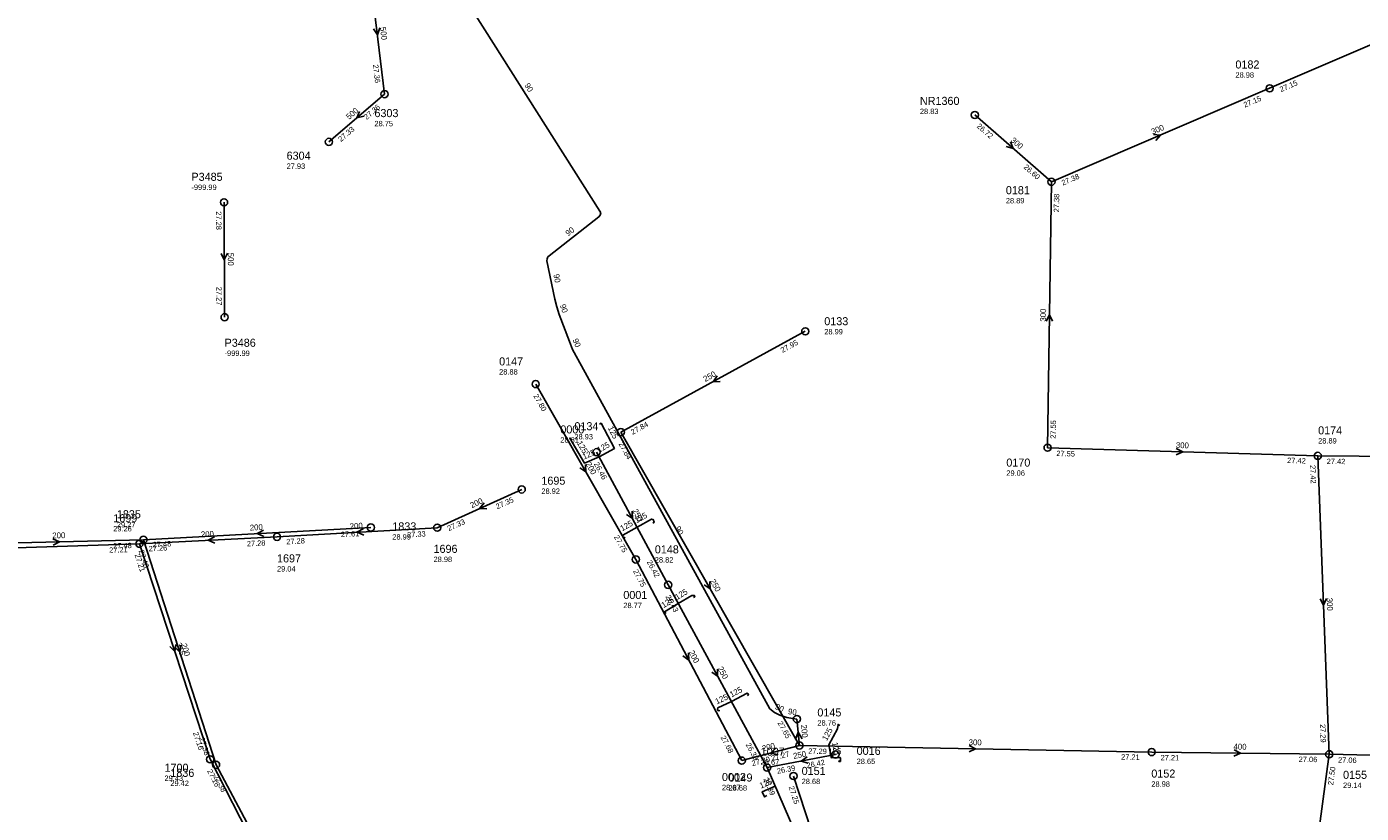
# Model space of a CAD drawing. Header units: metres. Extents: x 179992 to 198392, y 351761 to 369438.
# Tile 130 of 194: x 190128 to 190426, y 362742 to 362918. Entities that reach past the tile are written whole.
import ezdxf

# ---------------------------------------------------------------- set-up
doc = ezdxf.new("R2010")
doc.units = ezdxf.units.M

msp = doc.modelspace()

# ---------------------------------------------------------------- linework, layer by layer
at = {"layer": 'B-WE-RI-DRAINAGE-DRAIN_BETON_500', "linetype": 'Continuous'}
for points in [[(190207.696, 362902.813), (190204.497, 362929.314)], [(190195.276, 362892.141), (190207.696, 362902.813)]]:
    msp.add_lwpolyline(points, dxfattribs=at)
at = {"layer": 'B-WE-RI-DRAINAGE-DRAIN_PVC_500', "linetype": 'Continuous'}
msp.add_lwpolyline([(190171.88, 362878.649), (190172, 362853)], dxfattribs=at)
at = {"layer": 'B-WE-RI-DRAINAGE-RIOOLPUT_INSPECTIEPUT'}
for centre in [(190207.7, 362902.81), (190195.28, 362892.14), (190171.88, 362878.65), (190172, 362853)]:
    msp.add_circle(centre, 0.8, dxfattribs=at)
at = {"layer": 'B-WE-RI-DRAINAGE_STROMINGSRICHTING'}
for points in [[(190206.64, 362917.58), (190206.1, 362916.06), (190205.21, 362917.41)], [(190202.11, 362898.96), (190201.49, 362897.48), (190203.05, 362897.87)], [(190172.65, 362867.27), (190171.94, 362865.82), (190171.21, 362867.26)]]:
    msp.add_lwpolyline(points, dxfattribs=at)
at = {"layer": 'B-WE-RI-GWA-RIOOLLEIDING', "linetype": 'Continuous'}
for points in [[(190301.601, 362849.855), (190260.44, 362827.347)], [(190260.44, 362827.347), (190300.284, 362757.393)], [(190299.73, 362763.3), (190300.284, 362757.393)]]:
    msp.add_lwpolyline(points, dxfattribs=at)
at = {"layer": 'B-WE-RI-GWA-RIOOLLEIDING_BETON_200', "linetype": 'Continuous'}
for points in [[(190241.43, 362838.083), (190263.78, 362798.93)], [(190263.78, 362798.93), (190287.42, 362754.02)], [(190287.42, 362754.02), (190300.284, 362757.393)]]:
    msp.add_lwpolyline(points, dxfattribs=at)
at = {"layer": 'B-WE-RI-GWA-RIOOLLEIDING_BETON_300', "linetype": 'Continuous'}
for points in [[(190356.54, 362883.24), (190405.24, 362904.1)], [(190339.44, 362898.15), (190356.54, 362883.24)], [(190355.68, 362823.88), (190356.54, 362883.24)], [(190355.68, 362823.88), (190415.98, 362822.05)], [(190418.53, 362755.43), (190415.98, 362822.05)], [(190415.98, 362822.05), (190443.76, 362821.82)], [(190300.284, 362757.393), (190378.91, 362755.93)], [(190413.22, 362716.12), (190418.53, 362755.43)]]:
    msp.add_lwpolyline(points, dxfattribs=at)
at = {"layer": 'B-WE-RI-GWA-RIOOLLEIDING_BETON_400', "linetype": 'Continuous'}
for points in [[(190405.24, 362904.1), (190453.52, 362924.93)], [(190378.91, 362755.93), (190418.53, 362755.43)]]:
    msp.add_lwpolyline(points, dxfattribs=at)
at = {"layer": 'B-WE-RI-GWA-RIOOLLEIDING_BETON_500', "linetype": 'Continuous'}
for points in [[(190418.53, 362755.43), (190477.24, 362754.01)], [(190298.968, 362750.58), (190313.5, 362706.22)]]:
    msp.add_lwpolyline(points, dxfattribs=at)
at = {"layer": 'B-WE-RI-GWA-RIOOLPUT_INSPECTIEPUT'}
for centre in [(190405.24, 362904.1), (190339.44, 362898.15), (190356.54, 362883.24), (190301.6, 362849.85), (190241.43, 362838.08), (190260.44, 362827.35), (190355.68, 362823.88), (190415.98, 362822.05), (190263.78, 362798.93), (190299.73, 362763.3), (190300.28, 362757.39), (190378.91, 362755.93), (190287.42, 362754.02), (190418.53, 362755.43), (190298.97, 362750.58)]:
    msp.add_circle(centre, 0.8, dxfattribs=at)
at = {"layer": 'B-WE-RI-GWA_STROMINGSRICHTING'}
for points in [[(190379.28, 362893.76), (190380.89, 362893.67), (190379.85, 362892.44)], [(190347.38, 362892.18), (190347.99, 362890.7), (190346.43, 362891.1)], [(190355.37, 362852.13), (190356.11, 362853.56), (190356.81, 362852.11)], [(190281.94, 362839.92), (190281.02, 362838.6), (190282.63, 362838.66)], [(190384.41, 362823.73), (190385.83, 362822.96), (190384.37, 362822.29)], [(190252.52, 362820.11), (190252.6, 362818.51), (190251.27, 362819.4)], [(190280.27, 362793.98), (190280.36, 362792.37), (190279.02, 362793.26)], [(190417.92, 362790.21), (190417.26, 362788.74), (190416.48, 362790.15)], [(190275.57, 362778.08), (190275.6, 362776.47), (190274.29, 362777.41)], [(190300.93, 362758.87), (190300.01, 362760.35), (190299.38, 362758.72)], [(190295.06, 362756.77), (190293.85, 362755.71), (190295.43, 362755.38)], [(190338.17, 362757.41), (190339.6, 362756.66), (190338.14, 362755.97)], [(190397.29, 362756.42), (190398.72, 362755.68), (190397.27, 362754.98)]]:
    msp.add_lwpolyline(points, dxfattribs=at)
at = {"layer": 'B-WE-RI-HWA-KOLKAANSLUITLEIDING_PVC_125', "linetype": 'Continuous'}
for points in [[(190255.636, 362829.122), (190256.034, 362829.334), (190258.998, 362823.715), (190255.582, 362821.819)], [(190249.208, 362826.068), (190249.017, 362825.978), (190252.32, 362820.425), (190255.582, 362821.819)], [(190267.569, 362807.052), (190267.877, 362807.236), (190267.648, 362807.85), (190267.313, 362807.941), (190264.046, 362806.124)], [(190261.402, 362803.899), (190261.109, 362803.713), (190260.811, 362804.112), (190260.896, 362804.36), (190264.046, 362806.124)], [(190273.243, 362789.085), (190276.246, 362790.893), (190276.867, 362790.882), (190276.942, 362790.589), (190276.688, 362790.401)], [(190273.243, 362789.085), (190270.201, 362787.263), (190270.363, 362786.939), (190270.573, 362787.078)], [(190285.103, 362767.195), (190288.656, 362769.064), (190288.923, 362768.817), (190288.888, 362768.593), (190288.683, 362768.465)], [(190285.103, 362767.195), (190282.113, 362765.809), (190281.981, 362765.507), (190282.173, 362765.144), (190282.543, 362765.196)], [(190309.286, 362761.875), (190308.935, 362762.089), (190308.82, 362761.149), (190306.84, 362757.536), (190307.299, 362755.174)], [(190307.299, 362755.174), (190307.419, 362754.661), (190309.304, 362754.72), (190309.453, 362754.632), (190309.429, 362753.841), (190309.129, 362753.806), (190309.073, 362754.052)], [(190294.884, 362748.288), (190292.01, 362747.051), (190292.525, 362745.899), (190293.01, 362746.21)]]:
    msp.add_lwpolyline(points, dxfattribs=at)
at = {"layer": 'B-WE-RI-HWA-RIOOLLEIDING', "linetype": 'Continuous'}
for points in [[(190238.31, 362814.56), (190219.46, 362806.02)], [(190219.46, 362806.02), (190183.7, 362803.97)], [(190183.7, 362803.97), (190152.99, 362802.43)], [(190152.99, 362802.43), (190168.77, 362754.31)], [(190168.77, 362754.31), (190185.5, 362721.63)]]:
    msp.add_lwpolyline(points, dxfattribs=at)
at = {"layer": 'B-WE-RI-HWA-RIOOLLEIDING_BETON_400', "linetype": 'Continuous'}
msp.add_lwpolyline([(190100.03, 362800.71), (190152.99, 362802.43)], dxfattribs=at)
at = {"layer": 'B-WE-RI-HWA-RIOOLLEIDING_PVC_250', "linetype": 'Continuous'}
for points in [[(190255.019, 362822.863), (190270.992, 362793.25)], [(190270.992, 362793.25), (190293.079, 362752.463)], [(190308.335, 362755.37), (190293.079, 362752.463)], [(190293.079, 362752.463), (190307.069, 362720.105)]]:
    msp.add_lwpolyline(points, dxfattribs=at)
at = {"layer": 'B-WE-RI-HWA-RIOOLPUT_INSPECTIEPUT'}
for centre in [(190255.02, 362822.86), (190238.31, 362814.56), (190183.7, 362803.97), (190219.46, 362806.02), (190152.99, 362802.43), (190270.99, 362793.25), (190168.77, 362754.31), (190308.33, 362755.37), (190293.08, 362752.46)]:
    msp.add_circle(centre, 0.8, dxfattribs=at)
at = {"layer": 'B-WE-RI-HWA_STROMINGSRICHTING'}
for points in [[(190229.9, 362811.54), (190228.89, 362810.29), (190230.49, 362810.23)], [(190262.96, 362809.67), (190263.01, 362808.06), (190261.69, 362808.98)], [(190202.98, 362805.8), (190201.58, 362804.99), (190203.06, 362804.36)], [(190169.75, 362803.99), (190168.35, 362803.2), (190169.82, 362802.55)], [(190161.12, 362779.96), (190160.88, 362778.37), (190159.75, 362779.51)], [(190281.98, 362774.47), (190282.04, 362772.86), (190280.72, 362773.78)], [(190301.99, 362754.89), (190300.71, 362753.92), (190302.26, 362753.48)]]:
    msp.add_lwpolyline(points, dxfattribs=at)
at = {"layer": 'B-WE-RI-PERSLEIDING_PP_90', "linetype": 'Continuous'}
msp.add_lwpolyline([(190221.789, 362930.226), (190255.745, 362876.701), (190255.943, 362876.306), (190255.819, 362875.763), (190255.548, 362875.393), (190244.419, 362866.707), (190244.165, 362866.451), (190243.975, 362866.072), (190243.938, 362865.592), (190245.683, 362857.007), (190246.117, 362855.32), (190246.695, 362853.585), (190248.96, 362847.561), (190249.668, 362845.829), (190250.873, 362843.66), (190293.673, 362765.609), (190294.692, 362764.78), (190295.897, 362764.178), (190297.463, 362763.636), (190299.73, 362763.3)], dxfattribs=at)
at = {"layer": 'B-WE-RI-VWA-RIOOLLEIDING', "linetype": 'Continuous'}
for points in [[(190204.64, 362806.06), (190153.89, 362803.32)], [(190116.4, 362802.42), (190153.89, 362803.32)], [(190153.89, 362803.32), (190170.1, 362753.09)], [(190170.1, 362753.09), (190186.31, 362722.6)]]:
    msp.add_lwpolyline(points, dxfattribs=at)
at = {"layer": 'B-WE-RI-VWA-RIOOLPUT_INSPECTIEPUT'}
for centre in [(190204.64, 362806.06), (190153.89, 362803.32), (190170.1, 362753.09)]:
    msp.add_circle(centre, 0.8, dxfattribs=at)
at = {"layer": 'B-WE-RI-VWA_STROMINGSRICHTING'}
for points in [[(190180.66, 362805.49), (190179.27, 362804.69), (190180.74, 362804.05)], [(190133.69, 362803.56), (190135.15, 362802.87), (190133.72, 362802.12)], [(190162.24, 362779.8), (190161.99, 362778.21), (190160.87, 362779.35)]]:
    msp.add_lwpolyline(points, dxfattribs=at)

# ---------------------------------------------------------------- texts
at = {"layer": 'B-WE-RI-DRAINAGE_AFM'}
for rotation, p in [(-83.12, (190206.68, 362917.72)), (40.67, (190199.79, 362897.03)), (-89.73, (190172.72, 362867.38))]:
    msp.add_text('500', height=1.3, rotation=rotation, dxfattribs=at).set_placement(p)
at = {"layer": 'B-WE-RI-DRAINAGE_BOB'}
for s, rotation, p in [('27.36', -83.12, (190205.09, 362909.35)), ('27.36', 40.67, (190203.71, 362897.02)), ('27.33', 40.67, (190197.97, 362892.08)), ('27.28', -89.73, (190170.09, 362876.64)), ('27.27', -89.73, (190170.17, 362859.79))]:
    msp.add_text(s, height=1.2, rotation=rotation, dxfattribs=at).set_placement(p)
at = {"layer": 'B-WE-RI-DRAINAGE_PUTDEKSELNIVEAU'}
for s, p in [('28.75', (190205.44, 362895.63)), ('27.93', (190185.84, 362886.12)), ('-999.99', (190164.6, 362881.41)), ('-999.99', (190172, 362844.36))]:
    msp.add_text(s, height=1.2, dxfattribs=at).set_placement(p)
at = {"layer": 'B-WE-RI-DRAINAGE_PUTNUMMER'}
for s, p in [('6303', (190205.44, 362897.67)), ('6304', (190185.84, 362888.16)), ('P3485', (190164.6, 362883.45)), ('P3486', (190172, 362846.4))]:
    msp.add_text(s, height=1.8, dxfattribs=at).set_placement(p)
at = {"layer": 'B-WE-RI-GWA_AFM'}
for s, rotation, p in [('300', 23.19, (190379.15, 362893.75)), ('300', -41.09, (190347.33, 362892.31)), ('300', 89.17, (190355.31, 362852.01)), ('250', 28.67, (190279.27, 362838.53)), ('300', -1.74, (190384.29, 362823.81)), ('200', -60.28, (190252.52, 362820.23)), ('250', -60.34, (190280.27, 362794.1)), ('300', -87.81, (190417.97, 362790.34)), ('200', -62.24, (190275.55, 362778.21)), ('200', -84.64, (190300.64, 362761.98)), ('200', 14.69, (190292.15, 362756.07)), ('300', -1.07, (190338.05, 362757.47)), ('400', -0.72, (190397.17, 362756.5))]:
    msp.add_text(s, height=1.3, rotation=rotation, dxfattribs=at).set_placement(p)
at = {"layer": 'B-WE-RI-GWA_BOB'}
for s, rotation, p in [('27.15', 23.34, (190407.79, 362903.24)), ('27.15', 23.19, (190399.7, 362899.77)), ('26.72', -41.09, (190339.76, 362895.48)), ('26.60', -41.09, (190350.23, 362886.35)), ('27.38', 23.19, (190359.09, 362882.37)), ('27.38', 89.17, (190358.24, 362876.41)), ('27.95', 28.67, (190296.5, 362845.01)), ('27.80', -60.28, (190240.86, 362835.45)), ('27.84', 28.67, (190263.06, 362826.73)), ('27.55', 89.17, (190357.51, 362825.85)), ('27.84', -60.34, (190259.87, 362824.72)), ('27.55', -1.74, (190357.62, 362822.02)), ('27.42', -1.74, (190409.13, 362820.46)), ('27.42', -87.81, (190414.26, 362819.98)), ('27.42', -0.47, (190417.97, 362820.23)), ('27.75', -60.28, (190258.85, 362803.94)), ('27.75', -62.24, (190263.12, 362796.32)), ('27.65', -60.34, (190295.35, 362762.41)), ('27.68', -62.24, (190282.66, 362759.2)), ('27.29', -87.81, (190416.47, 362762.16)), ('27.29', -1.07, (190302.25, 362755.56)), ('27.20', 14.69, (190289.81, 362752.79)), ('27.27', 14.69, (190294.16, 362753.93)), ('27.21', -1.07, (190372.08, 362754.26)), ('27.21', -0.72, (190380.89, 362754.1)), ('27.06', -0.72, (190411.71, 362753.72)), ('27.06', -1.39, (190420.49, 362753.58)), ('27.50', 82.31, (190419.4, 362748.45)), ('27.25', -71.86, (190297.88, 362748.12))]:
    msp.add_text(s, height=1.2, rotation=rotation, dxfattribs=at).set_placement(p)
at = {"layer": 'B-WE-RI-GWA_PUTDEKSELNIVEAU'}
for s, p in [('28.98', (190397.6, 362906.48)), ('28.83', (190327.18, 362898.36)), ('28.89', (190346.36, 362878.42)), ('28.99', (190305.84, 362849.17)), ('28.88', (190233.27, 362840.2)), ('28.93', (190250.07, 362825.73)), ('28.89', (190416.06, 362824.81)), ('29.06', (190346.47, 362817.61)), ('28.82', (190268.02, 362798.24)), ('28.76', (190304.3, 362761.84)), ('28.67', (190291.65, 362753.08)), ('28.68', (190284.46, 362747.3)), ('28.68', (190300.79, 362748.78)), ('28.98', (190378.83, 362748.19)), ('29.14', (190421.62, 362747.91))]:
    msp.add_text(s, height=1.2, dxfattribs=at).set_placement(p)
at = {"layer": 'B-WE-RI-GWA_PUTNUMMER'}
for s, p in [('0182', (190397.6, 362908.52)), ('NR1360', (190327.18, 362900.4)), ('0181', (190346.36, 362880.46)), ('0133', (190305.84, 362851.21)), ('0147', (190233.27, 362842.24)), ('0134', (190250.07, 362827.77)), ('0174', (190416.06, 362826.85)), ('0170', (190346.47, 362819.65)), ('0148', (190268.02, 362800.28)), ('0145', (190304.3, 362763.88)), ('1007', (190291.65, 362755.12)), ('0149', (190284.46, 362749.34)), ('0151', (190300.79, 362750.82)), ('0152', (190378.83, 362750.23)), ('0155', (190421.62, 362749.95))]:
    msp.add_text(s, height=1.8, dxfattribs=at).set_placement(p)
at = {"layer": 'B-WE-RI-HWA_AFM'}
for s, rotation, p in [('125', -62.19, (190257.47, 362828.27)), ('125', -59.26, (190250.55, 362824.93)), ('125', 29.03, (190255.56, 362822.71)), ('125', 23.14, (190252.21, 362821.22)), ('200', 24.37, (190227.15, 362810.34)), ('250', -61.66, (190262.95, 362809.81)), ('125', 29.25, (190260.73, 362805.18)), ('125', 29.08, (190263.93, 362806.96)), ('200', 2.87, (190166.74, 362803.87)), ('200', 3.28, (190199.97, 362805.68)), ('125', 31.05, (190273, 362789.86)), ('125', 30.92, (190269.97, 362788.04)), ('315', -71.84, (190161.13, 362780.09)), ('250', -61.56, (190281.97, 362774.59)), ('125', 24.87, (190281.86, 362766.55)), ('125', 27.75, (190285.14, 362768.1)), ('125', 61.28, (190306.39, 362758.34)), ('125', 1.79, (190306.77, 362755.4)), ('125', -79, (190307.53, 362758.02)), ('250', 10.79, (190299.03, 362754.39)), ('125', 23.29, (190291.71, 362747.75))]:
    msp.add_text(s, height=1.3, rotation=rotation, dxfattribs=at).set_placement(p)
at = {"layer": 'B-WE-RI-HWA_BOB'}
for s, rotation, p in [('26.46', -61.66, (190254.38, 362820.25)), ('27.35', 24.37, (190232.86, 362810.11)), ('27.33', 24.37, (190222.02, 362805.21)), ('27.33', 3.28, (190212.77, 362803.83)), ('27.21', 1.86, (190146.25, 362800.41)), ('27.26', 2.87, (190155.08, 362800.73)), ('27.28', 2.87, (190177, 362801.83)), ('27.28', 3.28, (190185.8, 362802.29)), ('27.21', -71.84, (190151.9, 362799.97)), ('26.42', -61.66, (190266.18, 362798.38)), ('26.43', -61.56, (190270.36, 362790.63)), ('27.16', -71.84, (190164.94, 362760.21)), ('26.39', -61.56, (190288.26, 362757.59)), ('26.42', 10.79, (190301.99, 362752.33)), ('27.16', -62.89, (190168.08, 362751.71)), ('26.39', 10.79, (190295.38, 362751.07)), ('26.39', -66.62, (190292.22, 362749.91))]:
    msp.add_text(s, height=1.2, rotation=rotation, dxfattribs=at).set_placement(p)
at = {"layer": 'B-WE-RI-HWA_PUTDEKSELNIVEAU'}
for s, p in [('28.81', (190246.93, 362825.02)), ('28.92', (190242.7, 362813.57)), ('29.26', (190147.15, 362805.19)), ('28.98', (190218.63, 362798.35)), ('29.04', (190183.7, 362796.23)), ('28.77', (190260.99, 362788.06)), ('28.65', (190313.06, 362753.26)), ('29.43', (190158.59, 362749.49)), ('28.67', (190283, 362747.42))]:
    msp.add_text(s, height=1.2, dxfattribs=at).set_placement(p)
at = {"layer": 'B-WE-RI-HWA_PUTNUMMER'}
for s, p in [('0000', (190246.93, 362827.06)), ('1695', (190242.7, 362815.61)), ('1699', (190147.15, 362807.23)), ('1696', (190218.63, 362800.39)), ('1697', (190183.7, 362798.27)), ('0001', (190260.99, 362790.1)), ('0016', (190313.06, 362755.3)), ('1700', (190158.59, 362751.53)), ('0002', (190283, 362749.46))]:
    msp.add_text(s, height=1.8, dxfattribs=at).set_placement(p)
at = {"layer": 'B-WE-RI-PERSLEIDING_AFM'}
for rotation, p in [(-57.61, (190238.86, 362904.76)), (37.97, (190248.69, 362871.05)), (-78.51, (190245.37, 362862.5)), (-71.57, (190246.82, 362855.68)), (-67.77, (190249.64, 362847.95)), (-61.26, (190272.45, 362805.91)), (-26.55, (190294.71, 362765.64)), (-8.43, (190297.68, 362764.4))]:
    msp.add_text('90', height=1.3, rotation=rotation, dxfattribs=at).set_placement(p)
at = {"layer": 'B-WE-RI-VWA_AFM'}
for rotation, p in [(1.38, (190133.56, 362803.62)), (3.09, (190177.66, 362805.37)), (-72.11, (190162.26, 362779.96))]:
    msp.add_text('200', height=1.3, rotation=rotation, dxfattribs=at).set_placement(p)
at = {"layer": 'B-WE-RI-VWA_BOB'}
for s, rotation, p in [('27.61', 3.09, (190197.95, 362803.9)), ('27.48', 1.38, (190147.14, 362801.36)), ('27.48', 3.09, (190155.98, 362801.63)), ('27.48', -72.11, (190152.79, 362800.86)), ('27.38', -72.11, (190166.3, 362759.01)), ('27.38', -62, (190169.45, 362750.48))]:
    msp.add_text(s, height=1.2, rotation=rotation, dxfattribs=at).set_placement(p)
at = {"layer": 'B-WE-RI-VWA_PUTDEKSELNIVEAU'}
for s, p in [('29.27', (190147.96, 362806.08)), ('28.99', (190209.43, 362803.37)), ('29.42', (190159.89, 362748.35))]:
    msp.add_text(s, height=1.2, dxfattribs=at).set_placement(p)
at = {"layer": 'B-WE-RI-VWA_PUTNUMMER'}
for s, p in [('1835', (190147.96, 362808.12)), ('1833', (190209.43, 362805.41)), ('1836', (190159.89, 362750.39))]:
    msp.add_text(s, height=1.8, dxfattribs=at).set_placement(p)

doc.saveas('drawing.dxf')
